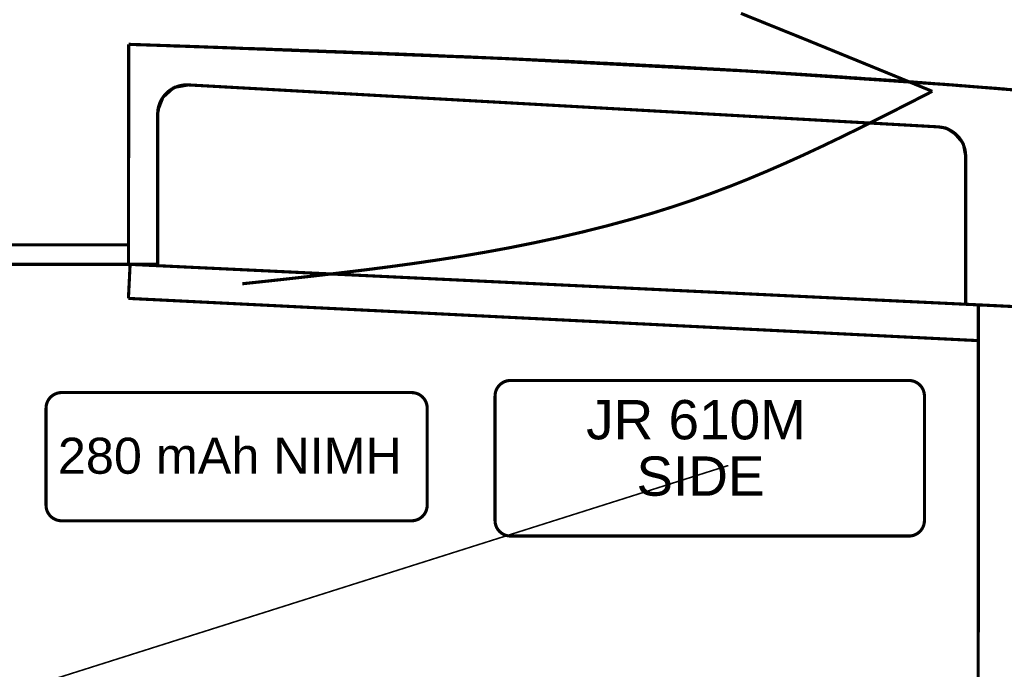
# Model space of a CAD drawing. Extents: x -1080 to 1070, y -166 to 202.
# Tile 8 of 24: x -87 to -8, y 38 to 90. Entities that reach past the tile are written whole.
import ezdxf

# ---------------------------------------------------------------- set-up
doc = ezdxf.new("R2010")
doc.units = 0
doc.header["$MEASUREMENT"] = 0
doc.linetypes.add('DOT', pattern=[0.25, 0, -0.25])
doc.layers.add('DEFAULT', color=7, linetype='CONTINUOUS')
doc.layers.add('LINE', color=7, linetype='CONTINUOUS')
doc.styles.add('ARIAL', font='ARIAL.TTF')

# ---------------------------------------------------------------- blocks, each defined once
blk = doc.blocks.new('GROUP33')
at = {"layer": 'DEFAULT', "linetype": 'DOT', "const_width": 0.01}
blk.add_lwpolyline([(0.8085, 1.3555), (0.8086, 1.3556)], dxfattribs=at)
blk = doc.blocks.new('GROUP4')
at = {"layer": 'DEFAULT', "color": 5, "const_width": 0.01}
for points in [[(-0.5904, 0.206, 0.0981), (-0.6094, 0.2021, 0.0982), (-0.6256, 0.1913, 0.098), (-0.6364, 0.1751, 0.0983), (-0.6402, 0.156, 1.3396)], [(0.5847, 0.1561, 0.0981), (0.5808, 0.1751, 0.0982), (0.57, 0.1913, 0.098), (0.5538, 0.2021, 0.0983), (0.5347, 0.2059, 1.3396)], [(-0.6403, -0.1561, 0.0983), (-0.6365, -0.1752, 0.0982), (-0.6256, -0.1914, 0.0982), (-0.6095, -0.2022, 0.0982), (-0.5904, -0.206, 1.3422)], [(0.5348, -0.206, 0.0981), (0.5538, -0.2021, 0.0982), (0.57, -0.1913, 0.098), (0.5808, -0.1751, 0.0983), (0.5846, -0.156, 1.3396)]]:
    blk.add_lwpolyline(points, format="xyb", dxfattribs=at)
for points in [[(-0.5904, 0.206), (0.5348, 0.206)], [(-0.6403, -0.1561), (-0.6403, 0.1561)], [(0.5847, -0.1561), (0.5847, 0.1561)], [(-0.5904, -0.206), (0.5348, -0.206)]]:
    blk.add_lwpolyline(points, dxfattribs=at)
at = {"layer": 'DEFAULT', "color": 5, "style": 'ARIAL'}
blk.add_text('280 mAh NIMH', height=0.1158, dxfattribs=at).set_placement((-0.6022, -0.0549))
blk = doc.blocks.new('GROUP71')
at = {"layer": 'DEFAULT', "color": 5, "const_width": 0.01}
for points in [[(-0.6401, 0.25, 0.0981), (-0.6591, 0.2461, 0.0982), (-0.6753, 0.2353, 0.098), (-0.6861, 0.2191, 0.0982), (-0.6899, 0.2001, 1.3362)], [(0.69, 0.2001, 0.0981), (0.6861, 0.2191, 0.0982), (0.6753, 0.2353, 0.098), (0.6591, 0.2461, 0.0983), (0.64, 0.2499, 1.3396)], [(-0.69, -0.2001, 0.0983), (-0.6862, -0.2192, 0.0982), (-0.6753, -0.2354, 0.0982), (-0.6592, -0.2462, 0.0982), (-0.6401, -0.25, 1.3422)], [(0.6401, -0.25, 0.0983), (0.6592, -0.2462, 0.0982), (0.6754, -0.2353, 0.0982), (0.6862, -0.2192, 0.0982), (0.69, -0.2001, 1.3422)]]:
    blk.add_lwpolyline(points, format="xyb", dxfattribs=at)
for points in [[(-0.6401, 0.25), (0.6401, 0.25)], [(-0.69, -0.2001), (-0.69, 0.2001)], [(0.69, -0.2001), (0.69, 0.2001)], [(-0.6401, -0.25), (0.6401, -0.25)]]:
    blk.add_lwpolyline(points, dxfattribs=at)
at = {"layer": 'DEFAULT', "color": 5, "style": 'ARIAL'}
for s, p in [('JR 610M', (-0.3971, 0.0607)), ('SIDE', (-0.2356, -0.1205))]:
    blk.add_text(s, height=0.1263, dxfattribs=at).set_placement(p)
blk = doc.blocks.new('GROUP26')
at = {"layer": 'DEFAULT'}
for points, const_width in [([(5.2176, 1.8759), (5.4202, 1.7941), (5.6249, 1.7105), (5.8326, 1.6255)], 0.01), ([(3.2492, 1.0697), (3.2492, 1.7766)], 0.01), ([(3.2492, 1.0697), (3.2502, 1.7765)], 0.01), ([(6.0714, 1.6323), (6.0684, 1.6324), (6.0654, 1.6327), (6.0624, 1.633), (6.0594, 1.6333), (6.0563, 1.6333), (6.0533, 1.6336), (6.0503, 1.6339), (6.0473, 1.6342), (6.044, 1.6344), (6.041, 1.6347), (6.0379, 1.635), (6.0349, 1.6353), (6.0316, 1.6353), (6.0284, 1.6356), (6.0251, 1.6359), (6.0221, 1.6362), (6.0188, 1.6362), (6.0158, 1.6365), (6.0128, 1.6368), (6.0098, 1.6371), (6.0065, 1.6371), (6.0035, 1.6374), (6.0005, 1.6377), (5.9975, 1.638), (5.9942, 1.6381), (5.9912, 1.6384), (5.9879, 1.6387), (5.9849, 1.639), (5.9816, 1.639), (5.9786, 1.6393), (5.9756, 1.6396), (5.9726, 1.6399), (5.9696, 1.6399), (5.9666, 1.6402), (5.9636, 1.6405), (5.9608, 1.6408), (5.9578, 1.6408), (5.9548, 1.6411), (5.9518, 1.6414), (5.949, 1.6417), (5.9459, 1.6419), (5.9429, 1.6422), (5.9399, 1.6425), (5.9369, 1.6428), (5.9342, 1.6428), (5.9315, 1.6431), (5.9288, 1.6431), (5.9263, 1.6434), (5.9236, 1.6434), (5.9212, 1.6437), (5.9186, 1.644), (5.9162, 1.6443), (5.9135, 1.6443), (5.9111, 1.6446), (5.9084, 1.6449), (5.906, 1.6452), (5.9033, 1.6452), (5.9008, 1.6455), (5.8981, 1.6458), (5.8956, 1.6461), (5.8926, 1.6461), (5.8896, 1.6464), (5.8866, 1.6466), (5.8838, 1.6469), (5.8808, 1.6469), (5.8781, 1.6472), (5.8753, 1.6475), (5.8726, 1.6478), (5.8696, 1.6478), (5.8669, 1.6481), (5.8641, 1.6484), (5.8614, 1.6487), (5.8584, 1.6487), (5.8556, 1.649), (5.8526, 1.6493), (5.8498, 1.6496), (5.8468, 1.6496), (5.8439, 1.6499), (5.8409, 1.6499), (5.8382, 1.6502), (5.8354, 1.6502), (5.8327, 1.6505), (5.83, 1.6508), (5.8273, 1.6511), (5.8243, 1.6511), (5.8216, 1.6514), (5.8189, 1.6517), (5.8162, 1.652), (5.8132, 1.652), (5.8105, 1.6523), (5.8076, 1.6526), (5.8049, 1.6529), (5.8019, 1.6529), (5.7992, 1.6532), (5.7964, 1.6532), (5.7937, 1.6535), (5.791, 1.6535), (5.7883, 1.6538), (5.7856, 1.6541), (5.7831, 1.6544), (5.7804, 1.6544), (5.7777, 1.6547), (5.775, 1.655), (5.7723, 1.6553), (5.7695, 1.6553), (5.7668, 1.6556), (5.764, 1.6559), (5.7613, 1.6562), (5.7583, 1.6562), (5.7555, 1.6565), (5.7527, 1.6565), (5.75, 1.6568), (5.7473, 1.6568), (5.7446, 1.6571), (5.7419, 1.6574), (5.7392, 1.6577), (5.7365, 1.6577), (5.7338, 1.658), (5.7311, 1.6583), (5.7284, 1.6586), (5.7256, 1.6586), (5.7229, 1.6589), (5.7201, 1.6592), (5.7174, 1.6595), (5.7149, 1.6595), (5.7125, 1.6598), (5.7101, 1.6598), (5.7077, 1.6601), (5.7053, 1.6601), (5.7029, 1.6604), (5.7005, 1.6605), (5.6984, 1.6608), (5.696, 1.6608), (5.6936, 1.6611), (5.6912, 1.6611), (5.6891, 1.6614), (5.6867, 1.6614), (5.6843, 1.6617), (5.6819, 1.6619), (5.6796, 1.6622), (5.6766, 1.6622), (5.6737, 1.6625), (5.6707, 1.6625), (5.668, 1.6628), (5.6652, 1.6628), (5.6625, 1.6631), (5.6598, 1.6633), (5.6571, 1.6636), (5.6541, 1.6636), (5.6514, 1.6639), (5.6487, 1.6639), (5.646, 1.6642), (5.643, 1.6642), (5.6403, 1.6645), (5.6374, 1.6648), (5.6347, 1.6651), (5.6316, 1.6651), (5.6286, 1.6654), (5.6256, 1.6654), (5.6227, 1.6657), (5.6197, 1.6657), (5.617, 1.666), (5.614, 1.6663), (5.6113, 1.6666), (5.6083, 1.6666), (5.6055, 1.6669), (5.6025, 1.6672), (5.5998, 1.6675), (5.5968, 1.6675), (5.5939, 1.6678), (5.5909, 1.6681), (5.5881, 1.6684), (5.585, 1.6684), (5.582, 1.6687), (5.579, 1.6687), (5.5762, 1.669), (5.5732, 1.669), (5.5705, 1.6693), (5.5677, 1.6696), (5.565, 1.6699), (5.562, 1.6699), (5.5593, 1.6702), (5.5563, 1.6704), (5.5536, 1.6707), (5.5506, 1.6707), (5.5478, 1.671), (5.5448, 1.6713), (5.542, 1.6716), (5.5394, 1.6716), (5.537, 1.6719), (5.5346, 1.6719), (5.5322, 1.6722), (5.5298, 1.6722), (5.5274, 1.6725), (5.525, 1.6725), (5.5229, 1.6728), (5.5205, 1.6728), (5.5181, 1.6731), (5.5157, 1.6731), (5.5135, 1.6734), (5.5111, 1.6734), (5.5087, 1.6737), (5.5063, 1.6739), (5.5039, 1.6742), (5.5009, 1.6742), (5.4982, 1.6745), (5.4954, 1.6745), (5.4927, 1.6748), (5.49, 1.6748), (5.4873, 1.6751), (5.4846, 1.6751), (5.4821, 1.6754), (5.4794, 1.6754), (5.4767, 1.6757), (5.474, 1.6757), (5.4715, 1.676), (5.4687, 1.676), (5.466, 1.6763), (5.4633, 1.6766), (5.4606, 1.6769), (5.4577, 1.6769), (5.455, 1.6772), (5.4523, 1.6772), (5.4496, 1.6775), (5.4469, 1.6775), (5.4442, 1.6778), (5.4415, 1.678), (5.4391, 1.6783), (5.4364, 1.6783), (5.4337, 1.6786), (5.431, 1.6786), (5.4285, 1.6789), (5.4257, 1.6789), (5.423, 1.6792), (5.4203, 1.6795), (5.4176, 1.6798), (5.4147, 1.6798), (5.412, 1.6801), (5.4093, 1.6801), (5.4066, 1.6804), (5.4039, 1.6804), (5.4012, 1.6807), (5.3985, 1.6807), (5.3961, 1.681), (5.3934, 1.681), (5.3907, 1.6813), (5.388, 1.6813), (5.3855, 1.6816), (5.3828, 1.6816), (5.3801, 1.6819), (5.3774, 1.6822), (5.3747, 1.6825), (5.3717, 1.6825), (5.369, 1.6828), (5.3663, 1.6828), (5.3636, 1.6831), (5.3609, 1.6831), (5.3582, 1.6834), (5.3555, 1.6835), (5.3531, 1.6838), (5.3504, 1.6838), (5.3477, 1.6841), (5.345, 1.6841), (5.3425, 1.6844), (5.3397, 1.6844), (5.337, 1.6847), (5.3343, 1.6849), (5.3316, 1.6852), (5.3286, 1.6852), (5.3259, 1.6855), (5.3231, 1.6855), (5.3204, 1.6858), (5.3177, 1.6858), (5.315, 1.6861), (5.3123, 1.6861), (5.3097, 1.6864), (5.307, 1.6864), (5.3043, 1.6867), (5.3016, 1.6867), (5.2989, 1.687), (5.2961, 1.687), (5.2934, 1.6873), (5.2906, 1.6875), (5.2879, 1.6878), (5.2849, 1.6878), (5.2819, 1.6881), (5.2789, 1.6881), (5.2762, 1.6884), (5.2732, 1.6884), (5.2705, 1.6887), (5.2677, 1.6887), (5.265, 1.689), (5.262, 1.689), (5.2593, 1.6893), (5.2565, 1.6893), (5.2538, 1.6896), (5.2508, 1.6896), (5.248, 1.6899), (5.245, 1.6902), (5.2423, 1.6905), (5.2397, 1.6905), (5.2373, 1.6907), (5.2349, 1.6907), (5.2325, 1.691), (5.2301, 1.691), (5.2277, 1.6913), (5.2253, 1.6913), (5.2231, 1.6916), (5.2207, 1.6916), (5.2183, 1.6919), (5.2159, 1.6919), (5.2137, 1.6922), (5.2113, 1.6922), (5.2089, 1.6925), (5.2065, 1.6926), (5.2041, 1.6929), (5.2011, 1.6929), (5.1984, 1.6932), (5.1956, 1.6932), (5.1929, 1.6935), (5.1902, 1.6935), (5.1875, 1.6938), (5.1848, 1.6938), (5.1823, 1.6941), (5.1796, 1.6941), (5.1769, 1.6944), (5.1742, 1.6944), (5.1716, 1.6947), (5.1688, 1.6947), (5.1661, 1.695), (5.1633, 1.6951), (5.1606, 1.6954), (5.1577, 1.6954), (5.155, 1.6957), (5.1523, 1.6957), (5.1496, 1.696), (5.1469, 1.696), (5.1443, 1.6963), (5.1416, 1.6963), (5.1392, 1.6966), (5.1365, 1.6966), (5.1338, 1.6969), (5.1311, 1.6969), (5.1287, 1.6972), (5.126, 1.6972), (5.1233, 1.6975), (5.1206, 1.6975), (5.118, 1.6978), (5.1152, 1.6978), (5.1125, 1.6981), (5.1098, 1.6981), (5.1073, 1.6984), (5.1046, 1.6984), (5.1022, 1.6987), (5.0995, 1.6987), (5.0971, 1.699), (5.0944, 1.699), (5.0919, 1.6993), (5.0892, 1.6993), (5.0868, 1.6996), (5.0841, 1.6996), (5.0815, 1.6999), (5.0788, 1.6999), (5.0763, 1.7002), (5.0735, 1.7002), (5.0708, 1.7005), (5.0681, 1.7005), (5.0655, 1.7008), (5.0628, 1.7008), (5.0603, 1.7011), (5.0576, 1.7011), (5.0552, 1.7014), (5.0525, 1.7014), (5.05, 1.7017), (5.0473, 1.7017), (5.0449, 1.702), (5.0422, 1.702), (5.0395, 1.7023), (5.0368, 1.7023), (5.0343, 1.7026), (5.0319, 1.7026), (5.0297, 1.7026), (5.0273, 1.7026), (5.0252, 1.7029), (5.0228, 1.7029), (5.0207, 1.7032), (5.0186, 1.7032), (5.0165, 1.7035), (5.0141, 1.7035), (5.012, 1.7037), (5.0098, 1.7037), (5.0077, 1.704), (5.0053, 1.704), (5.0032, 1.7043), (5.0008, 1.7043), (4.9987, 1.7046), (4.9957, 1.7046), (4.993, 1.7047), (4.9902, 1.7047), (4.9875, 1.705), (4.9848, 1.705), (4.9821, 1.7053), (4.9794, 1.7053), (4.9769, 1.7056), (4.9742, 1.7056), (4.9715, 1.7059), (4.9688, 1.7059), (4.9663, 1.7062), (4.9635, 1.7062), (4.9608, 1.7065), (4.9581, 1.7065), (4.9554, 1.7068), (4.952, 1.7068), (4.9487, 1.7071), (4.9454, 1.7071), (4.9423, 1.7074), (4.939, 1.7074), (4.936, 1.7077), (4.9329, 1.7077), (4.9299, 1.708), (4.9266, 1.708), (4.9236, 1.7083), (4.9204, 1.7083), (4.9174, 1.7086), (4.9141, 1.7086), (4.911, 1.7089), (4.9077, 1.7092), (4.9046, 1.7095), (4.9021, 1.7095), (4.8997, 1.7095), (4.8973, 1.7095), (4.895, 1.7098), (4.8926, 1.7098), (4.8904, 1.7101), (4.888, 1.7101), (4.8859, 1.7104), (4.8835, 1.7104), (4.8811, 1.7106), (4.8787, 1.7106), (4.8766, 1.7109), (4.8742, 1.7109), (4.8718, 1.7112), (4.8694, 1.7112), (4.8672, 1.7115), (4.8643, 1.7115), (4.8616, 1.7115), (4.8589, 1.7115), (4.8562, 1.7118), (4.8535, 1.7118), (4.8508, 1.7121), (4.8481, 1.7121), (4.8457, 1.7124), (4.843, 1.7124), (4.8403, 1.7127), (4.8376, 1.7127), (4.8351, 1.713), (4.8324, 1.713), (4.8297, 1.7133), (4.827, 1.7133), (4.8243, 1.7136), (4.8215, 1.7136), (4.8188, 1.7136), (4.8161, 1.7136), (4.8134, 1.7139), (4.8107, 1.7139), (4.8082, 1.7142), (4.8055, 1.7142), (4.8031, 1.7145), (4.8004, 1.7145), (4.7979, 1.7148), (4.7952, 1.7148), (4.7928, 1.7151), (4.7901, 1.7151), (4.7874, 1.7154), (4.7847, 1.7154), (4.7822, 1.7157), (4.7795, 1.7157), (4.7768, 1.7157), (4.7741, 1.7157), (4.7716, 1.716), (4.7689, 1.716), (4.7665, 1.7163), (4.764, 1.7163), (4.7616, 1.7166), (4.7589, 1.7166), (4.7565, 1.7169), (4.7538, 1.7169), (4.7514, 1.7172), (4.7487, 1.7172), (4.7462, 1.7175), (4.7435, 1.7175), (4.741, 1.7178), (4.7382, 1.7178), (4.7355, 1.7178), (4.7328, 1.7178), (4.7303, 1.7181), (4.7276, 1.7181), (4.7252, 1.7184), (4.7225, 1.7184), (4.7201, 1.7187), (4.7174, 1.7187), (4.715, 1.719), (4.7123, 1.719), (4.7099, 1.7193), (4.7072, 1.7193), (4.7047, 1.7196), (4.702, 1.7196), (4.6995, 1.7199), (4.6971, 1.7199), (4.6949, 1.7199), (4.6926, 1.7199), (4.6905, 1.7202), (4.6882, 1.7202), (4.6861, 1.7205), (4.684, 1.7205), (4.6819, 1.7208), (4.6795, 1.7208), (4.6774, 1.7208), (4.6753, 1.7208), (4.6732, 1.7211), (4.6708, 1.7211), (4.6687, 1.7214), (4.6665, 1.7214), (4.6644, 1.7217), (4.6615, 1.7217), (4.6588, 1.7217), (4.6561, 1.7217), (4.6534, 1.722), (4.6507, 1.722), (4.648, 1.7222), (4.6453, 1.7222), (4.6429, 1.7225), (4.6402, 1.7225), (4.6375, 1.7225), (4.6348, 1.7225), (4.6323, 1.7228), (4.6296, 1.7228), (4.6269, 1.7231), (4.6242, 1.7231), (4.6215, 1.7234), (4.6185, 1.7234), (4.6158, 1.7235), (4.613, 1.7235), (4.6103, 1.7238), (4.6076, 1.7238), (4.6049, 1.7241), (4.6022, 1.7241), (4.5997, 1.7244), (4.597, 1.7244), (4.5943, 1.7246), (4.5916, 1.7246), (4.5889, 1.7249), (4.5861, 1.7249), (4.5834, 1.7252), (4.5806, 1.7252), (4.5779, 1.7255), (4.5749, 1.7255), (4.5721, 1.7255), (4.5693, 1.7255), (4.5666, 1.7258), (4.5639, 1.7258), (4.5612, 1.7261), (4.5585, 1.7261), (4.5559, 1.7264), (4.5532, 1.7264), (4.5505, 1.7266), (4.5478, 1.7266), (4.5451, 1.7269), (4.5423, 1.7269), (4.5396, 1.7272), (4.5368, 1.7272), (4.5341, 1.7275), (4.5312, 1.7275), (4.5285, 1.7275), (4.5258, 1.7275), (4.5231, 1.7278), (4.5204, 1.7278), (4.5177, 1.7281), (4.515, 1.7281), (4.5126, 1.7284), (4.5099, 1.7284), (4.5072, 1.7286), (4.5045, 1.7286), (4.5021, 1.7289), (4.4994, 1.7289), (4.4967, 1.7292), (4.494, 1.7292), (4.4913, 1.7295), (4.4885, 1.7295), (4.4858, 1.7295), (4.4831, 1.7295), (4.4805, 1.7298), (4.4778, 1.7298), (4.4753, 1.7301), (4.4726, 1.7301), (4.4702, 1.7304), (4.4675, 1.7304), (4.465, 1.7304), (4.4623, 1.7304), (4.4599, 1.7307), (4.4572, 1.7307), (4.4545, 1.731), (4.4518, 1.731), (4.4493, 1.7313), (4.4466, 1.7313), (4.4439, 1.7313), (4.4412, 1.7313), (4.4387, 1.7316), (4.436, 1.7316), (4.4336, 1.7319), (4.4311, 1.7319), (4.4287, 1.7322), (4.426, 1.7322), (4.4236, 1.7323), (4.4209, 1.7323), (4.4185, 1.7326), (4.4158, 1.7326), (4.4133, 1.7329), (4.4106, 1.7329), (4.4081, 1.7332), (4.4053, 1.7332), (4.4026, 1.7332), (4.3999, 1.7332), (4.3974, 1.7335), (4.3947, 1.7335), (4.3923, 1.7338), (4.3896, 1.7338), (4.3872, 1.7341), (4.3845, 1.7341), (4.3821, 1.7341), (4.3794, 1.7341), (4.377, 1.7344), (4.3743, 1.7344), (4.3717, 1.7347), (4.369, 1.7347), (4.3665, 1.735), (4.3637, 1.735), (4.361, 1.735), (4.3583, 1.735), (4.3557, 1.7353), (4.353, 1.7353), (4.3506, 1.7356), (4.3479, 1.7356), (4.3455, 1.7359), (4.3428, 1.7359), (4.3403, 1.7359), (4.3376, 1.7359), (4.3352, 1.7362), (4.3325, 1.7362), (4.3298, 1.7365), (4.3271, 1.7365), (4.3246, 1.7368), (4.3217, 1.7368), (4.319, 1.7368), (4.3163, 1.7368), (4.3136, 1.7371), (4.3109, 1.7371), (4.3082, 1.7373), (4.3055, 1.7373), (4.3031, 1.7376), (4.3004, 1.7376), (4.2977, 1.7376), (4.295, 1.7376), (4.2925, 1.7379), (4.2898, 1.7379), (4.2871, 1.7382), (4.2844, 1.7382), (4.2817, 1.7385), (4.2787, 1.7385), (4.276, 1.7385), (4.2732, 1.7385), (4.2705, 1.7388), (4.2678, 1.7388), (4.2651, 1.7391), (4.2624, 1.7391), (4.2599, 1.7394), (4.2572, 1.7394), (4.2545, 1.7395), (4.2518, 1.7395), (4.2491, 1.7398), (4.2463, 1.7398), (4.2436, 1.7401), (4.2408, 1.7401), (4.2381, 1.7404), (4.2351, 1.7404), (4.2323, 1.7404), (4.2295, 1.7404), (4.2268, 1.7407), (4.2241, 1.7407), (4.2214, 1.741), (4.2187, 1.741), (4.2161, 1.7413), (4.2134, 1.7413), (4.2107, 1.7414), (4.208, 1.7414), (4.2053, 1.7417), (4.2025, 1.7417), (4.1998, 1.742), (4.197, 1.742), (4.1943, 1.7423), (4.1919, 1.7423), (4.1895, 1.7423), (4.1871, 1.7423), (4.185, 1.7426), (4.1826, 1.7426), (4.1805, 1.7427), (4.1783, 1.7427), (4.1762, 1.743), (4.1738, 1.743), (4.1717, 1.743), (4.1695, 1.743), (4.1674, 1.7433), (4.165, 1.7433), (4.1629, 1.7435), (4.1605, 1.7435), (4.1584, 1.7438), (4.1556, 1.7438), (4.1529, 1.7438), (4.1502, 1.7438), (4.1476, 1.7441), (4.1449, 1.7441), (4.1425, 1.7442), (4.1398, 1.7442), (4.1374, 1.7445), (4.1347, 1.7445), (4.1322, 1.7445), (4.1295, 1.7445), (4.1271, 1.7448), (4.1244, 1.7448), (4.1217, 1.7451), (4.119, 1.7451), (4.1165, 1.7454), (4.1138, 1.7454), (4.1111, 1.7454), (4.1084, 1.7454), (4.1059, 1.7457), (4.1032, 1.7457), (4.1008, 1.7459), (4.0983, 1.7459), (4.0959, 1.7462), (4.0932, 1.7462), (4.0908, 1.7462), (4.0881, 1.7462), (4.0857, 1.7465), (4.083, 1.7465), (4.0805, 1.7468), (4.0778, 1.7468), (4.0753, 1.7471), (4.0725, 1.7471), (4.0698, 1.7471), (4.0671, 1.7471), (4.0646, 1.7474), (4.0619, 1.7474), (4.0595, 1.7474), (4.0568, 1.7474), (4.0544, 1.7477), (4.0517, 1.7477), (4.0492, 1.7477), (4.0465, 1.7477), (4.0441, 1.748), (4.0414, 1.748), (4.0388, 1.7483), (4.0361, 1.7483), (4.0336, 1.7486), (4.0308, 1.7486), (4.0281, 1.7486), (4.0254, 1.7486), (4.0228, 1.7489), (4.0201, 1.7489), (4.0176, 1.749), (4.0149, 1.749), (4.0125, 1.7493), (4.0098, 1.7493), (4.0073, 1.7493), (4.0046, 1.7493), (4.0022, 1.7496), (3.9995, 1.7496), (3.9968, 1.7499), (3.9941, 1.7499), (3.9916, 1.7502), (3.9887, 1.7502), (3.986, 1.7502), (3.9833, 1.7502), (3.9806, 1.7505), (3.9779, 1.7505), (3.9752, 1.7505), (3.9725, 1.7505), (3.9701, 1.7508), (3.9674, 1.7508), (3.9647, 1.7508), (3.962, 1.7508), (3.9595, 1.7511), (3.9567, 1.7511), (3.954, 1.7514), (3.9513, 1.7514), (3.9486, 1.7517), (3.9456, 1.7517), (3.9428, 1.7517), (3.94, 1.7517), (3.9373, 1.752), (3.9346, 1.752), (3.9319, 1.7522), (3.9292, 1.7522), (3.9265, 1.7525), (3.9238, 1.7525), (3.9211, 1.7526), (3.9184, 1.7526), (3.9157, 1.7529), (3.9129, 1.7529), (3.9102, 1.7532), (3.9074, 1.7532), (3.9047, 1.7535), (3.9017, 1.7535), (3.8989, 1.7535), (3.896, 1.7535), (3.8933, 1.7538), (3.8906, 1.7538), (3.8879, 1.7538), (3.8852, 1.7538), (3.8825, 1.7541), (3.8797, 1.7541), (3.877, 1.7541), (3.8743, 1.7541), (3.8716, 1.7544), (3.8686, 1.7544), (3.8659, 1.7547), (3.8631, 1.7547), (3.8604, 1.755), (3.8574, 1.755), (3.8547, 1.755), (3.852, 1.755), (3.8493, 1.7553), (3.8466, 1.7553), (3.8439, 1.7554), (3.8412, 1.7554), (3.8387, 1.7557), (3.836, 1.7557), (3.8333, 1.7557), (3.8306, 1.7557), (3.8281, 1.756), (3.8253, 1.756), (3.8226, 1.7563), (3.8199, 1.7563), (3.8172, 1.7566), (3.8144, 1.7566), (3.8117, 1.7566), (3.809, 1.7566), (3.8063, 1.7569), (3.8036, 1.7569), (3.801, 1.7569), (3.7983, 1.7569), (3.7959, 1.7572), (3.7932, 1.7572), (3.7905, 1.7572), (3.7878, 1.7572), (3.7854, 1.7575), (3.7827, 1.7575), (3.78, 1.7578), (3.7773, 1.7578), (3.7747, 1.7581), (3.7719, 1.7581), (3.7692, 1.7581), (3.7665, 1.7581), (3.7638, 1.7584), (3.7611, 1.7584), (3.7586, 1.7586), (3.7559, 1.7586), (3.7535, 1.7589), (3.7508, 1.7589), (3.7483, 1.7589), (3.7456, 1.7589), (3.7432, 1.7592), (3.7405, 1.7592), (3.7378, 1.7595), (3.7351, 1.7595), (3.7326, 1.7598), (3.7298, 1.7598), (3.7271, 1.7598), (3.7244, 1.7598), (3.7217, 1.7601), (3.719, 1.7601), (3.7164, 1.7601), (3.7137, 1.7601), (3.7113, 1.7604), (3.7086, 1.7604), (3.7059, 1.7604), (3.7032, 1.7604), (3.7008, 1.7607), (3.6981, 1.7607), (3.6954, 1.761), (3.6927, 1.761), (3.6901, 1.7613), (3.6872, 1.7613), (3.6845, 1.7613), (3.6818, 1.7613), (3.6791, 1.7616), (3.6764, 1.7616), (3.6737, 1.7617), (3.671, 1.7617), (3.6686, 1.762), (3.6659, 1.762), (3.6632, 1.762), (3.6605, 1.762), (3.6581, 1.7623), (3.6554, 1.7623), (3.6527, 1.7625), (3.65, 1.7625), (3.6474, 1.7628), (3.6444, 1.7628), (3.6417, 1.7628), (3.6389, 1.7628), (3.6362, 1.7631), (3.6335, 1.7631), (3.6308, 1.7631), (3.6281, 1.7631), (3.6255, 1.7634), (3.6228, 1.7634), (3.6201, 1.7634), (3.6174, 1.7634), (3.6147, 1.7637), (3.6119, 1.7637), (3.6092, 1.764), (3.6064, 1.764), (3.6037, 1.7643), (3.6007, 1.7643), (3.5979, 1.7643), (3.5949, 1.7643), (3.5922, 1.7646), (3.5894, 1.7646), (3.5867, 1.7648), (3.584, 1.7648), (3.5813, 1.7651), (3.5783, 1.7651), (3.5756, 1.7651), (3.5729, 1.7651), (3.5702, 1.7654), (3.5672, 1.7654), (3.5645, 1.7657), (3.5616, 1.7657), (3.5589, 1.766), (3.5559, 1.766), (3.5529, 1.766), (3.5499, 1.766), (3.5472, 1.7663), (3.5442, 1.7663), (3.5415, 1.7664), (3.5388, 1.7664), (3.5361, 1.7667), (3.5331, 1.7667), (3.5304, 1.7667), (3.5276, 1.7667), (3.5249, 1.767), (3.5219, 1.767), (3.5191, 1.7673), (3.5161, 1.7673), (3.5134, 1.7676), (3.5104, 1.7676), (3.5076, 1.7676), (3.5047, 1.7676), (3.502, 1.7679), (3.4993, 1.7679), (3.4966, 1.7679), (3.4939, 1.7679), (3.4912, 1.7682), (3.4884, 1.7682), (3.4857, 1.7682), (3.483, 1.7682), (3.4803, 1.7685), (3.4773, 1.7685), (3.4746, 1.7688), (3.4718, 1.7688), (3.4691, 1.7691), (3.4661, 1.7691), (3.4634, 1.7691), (3.4606, 1.7691), (3.4579, 1.7694), (3.4552, 1.7694), (3.4525, 1.7694), (3.4498, 1.7694), (3.4473, 1.7697), (3.4446, 1.7697), (3.4419, 1.7697), (3.4392, 1.7697), (3.4366, 1.77), (3.4338, 1.77), (3.4311, 1.7703), (3.4284, 1.7703), (3.4257, 1.7706), (3.4227, 1.7706), (3.42, 1.7706), (3.4172, 1.7706), (3.4145, 1.7709), (3.4118, 1.7709), (3.4091, 1.7709), (3.4064, 1.7709), (3.4039, 1.7712), (3.4012, 1.7712), (3.3985, 1.7712), (3.3958, 1.7712), (3.3933, 1.7715), (3.3905, 1.7715), (3.3878, 1.7718), (3.3851, 1.7718), (3.3824, 1.7721), (3.3794, 1.7721), (3.3767, 1.7721), (3.3739, 1.7721), (3.3712, 1.7724), (3.3685, 1.7724), (3.3658, 1.7724), (3.3631, 1.7724), (3.3606, 1.7727), (3.3579, 1.7727), (3.3552, 1.7727), (3.3525, 1.7727), (3.3499, 1.773), (3.3471, 1.773), (3.3444, 1.7733), (3.3416, 1.7733), (3.3389, 1.7736), (3.3359, 1.7736), (3.3331, 1.7736), (3.3303, 1.7736), (3.3276, 1.7739), (3.3249, 1.7739), (3.3222, 1.774), (3.3195, 1.774), (3.3168, 1.7743), (3.3141, 1.7743), (3.3114, 1.7743), (3.3087, 1.7743), (3.306, 1.7746), (3.3032, 1.7746), (3.3005, 1.7748), (3.2977, 1.7748), (3.295, 1.7751), (3.292, 1.7751), (3.2892, 1.7751), (3.2862, 1.7751), (3.2835, 1.7754), (3.2807, 1.7754), (3.278, 1.7754), (3.2753, 1.7754), (3.2726, 1.7757), (3.2696, 1.7757), (3.2669, 1.7757), (3.2642, 1.7757), (3.2615, 1.776), (3.2585, 1.776), (3.2558, 1.7762), (3.2529, 1.7762), (3.2502, 1.7765)], 0.01), ([(3.2502, 1.7765), (3.4691, 1.7691)], 0.01), ([(3.4691, 1.7691), (4.4493, 1.7313)], 0.01), ([(4.4493, 1.7313), (5.2423, 1.6905)], 0.01), ([(5.2423, 1.6905), (5.8956, 1.6461)], 0.01), ([(3.442, 1.6461), (3.3955, 1.6381)], 0.01), ([(3.442, 1.6461), (5.8514, 1.5113)], 0.01), ([(5.8514, 1.5113), (3.442, 1.6461)], 0.01), ([(5.8956, 1.6461), (6.3783, 1.6071)], 0.01), ([(3.3955, 1.6381), (3.36, 1.6062)], 0.01), ([(3.615, 1.0071), (3.6969, 1.0158), (3.7778, 1.0247), (3.8576, 1.0337), (3.9366, 1.0429), (4.0146, 1.0523), (4.0922, 1.0623), (4.1692, 1.0728), (4.246, 1.0841), (4.3225, 1.096), (4.399, 1.1091), (4.4757, 1.1232), (4.5528, 1.1387), (4.6302, 1.1553), (4.7084, 1.1735), (4.7872, 1.1933), (4.867, 1.2149), (4.9324, 1.2338), (4.9965, 1.2539), (5.0592, 1.2749), (5.121, 1.297), (5.1816, 1.3199), (5.2416, 1.3439), (5.3009, 1.3687), (5.3598, 1.3944), (5.4182, 1.4207), (5.4766, 1.448), (5.5349, 1.4759), (5.5935, 1.5046), (5.6523, 1.5338), (5.7117, 1.5638), (5.7717, 1.5943), (5.8326, 1.6255)], 0.01), ([(3.36, 1.6062), (3.3461, 1.5704)], 0.01), ([(3.3461, 1.5704), (3.343, 1.5525)], 0.01), ([(3.343, 1.0697), (3.343, 1.5525)], 0.01), ([(3.343, 1.5525), (3.343, 1.0697)], 0.01), ([(5.8787, 1.5071), (5.8514, 1.5113)], 0.01), ([(5.9053, 1.4892), (5.8787, 1.5071)], 0.01), ([(5.9319, 1.4585), (5.9053, 1.4892)], 0.01), ([(5.9399, 1.4177), (5.9319, 1.4585)], 0.01), ([(5.9399, 0.9413), (5.9399, 1.4177)], 0.01), ([(5.9399, 0.9413), (5.9399, 1.4177)], 0.01), ([(-0.9141, 1.1322), (3.2492, 1.1322)], 0.01), ([(3.343, 1.0697), (3.2492, 1.0697)], 0.01), ([(6.1275, 0.9323), (5.9399, 0.9413)], 0.01), ([(2.3086, -0.4851), (5.177, 0.4231)], 0.005)]:
    blk.add_lwpolyline(points, dxfattribs=dict(at, const_width=const_width))
at = {"layer": 'DEFAULT', "const_width": 0.01}
for points in [[(3.442, 1.6461, 0.0814), (3.4118, 1.6428, 0.0815), (3.3842, 1.6301, 0.0815), (3.3622, 1.6092, 0.0815), (3.3479, 1.5824, 0.0815), (3.343, 1.5524, 1.2701)], [(5.9399, 1.4177, 0.0949), (5.9332, 1.4523, 0.0948), (5.9142, 1.4821, 0.0948), (5.8856, 1.5027, 0.0948), (5.8514, 1.5113, 1.3417)]]:
    blk.add_lwpolyline(points, format="xyb", dxfattribs=at)
at = {"layer": 'DEFAULT', "linetype": 'DOT', "const_width": 0.01}
for points in [[(3.2491, 0.9601), (3.2545, 1.0695)], [(3.249, 0.9602), (3.2491, 0.9601)], [(3.2491, 0.9601), (5.9802, 0.8244)]]:
    blk.add_lwpolyline(points, dxfattribs=at)
at = {"layer": 'LINE', "const_width": 0.01}
for points in [[(-9.0435, 1.0698), (3.2492, 1.0697)], [(3.2492, 1.0697), (11.1413, 0.6929)], [(5.9799, -1.8546), (5.9806, 0.9413)]]:
    blk.add_lwpolyline(points, dxfattribs=at)
at = {"layer": 'DEFAULT', "xscale": -1, "rotation": 359.9998}
blk.add_blockref('GROUP33', (4.0569, -0.3963), dxfattribs=at)
at = {"layer": 'DEFAULT', "rotation": 359.9998}
for name, p in [('GROUP71', (5.1173, 0.4465)), ('GROUP4', (3.6246, 0.4515))]:
    blk.add_blockref(name, p, dxfattribs=at)

msp = doc.modelspace()

# ---------------------------------------------------------------- block references
at = {"layer": 'DEFAULT', "xscale": 25, "yscale": 25, "zscale": 25}
msp.add_blockref('GROUP26', (-159.13, 43.943), dxfattribs=at)

doc.saveas('drawing.dxf')
